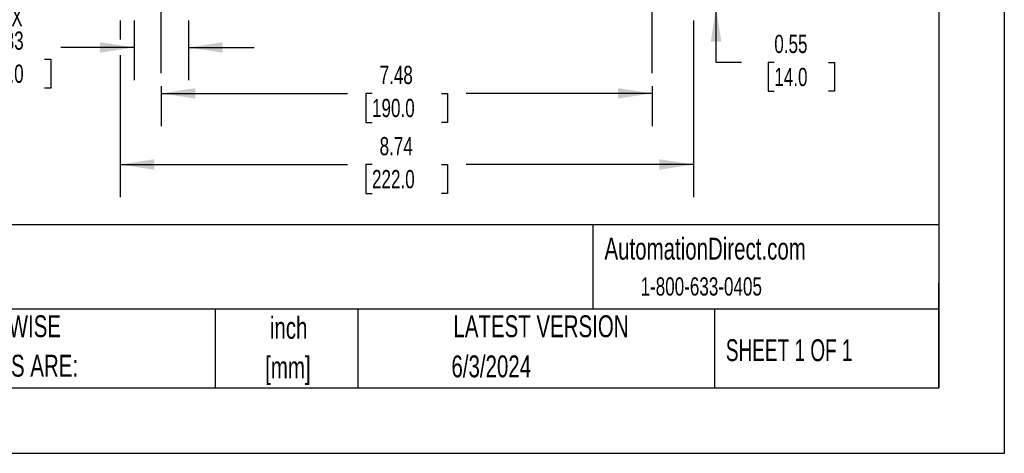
# Model space of a CAD drawing. Header units: inches. Extents: x 0 to 44, y 0 to 34.
# Tile 5 of 15: x 29 to 44, y 0 to 6.6. Entities that reach past the tile are written whole.
import ezdxf

# ---------------------------------------------------------------- set-up
doc = ezdxf.new("R2010")
doc.units = ezdxf.units.IN
doc.header["$LTSCALE"] = 4
doc.header["$MEASUREMENT"] = 0
doc.linetypes.add('CENTERX2', pattern=[0.8, 0.5, -0.1, 0.1, -0.1])
doc.layers.add('CENTER', color=40, linetype='CENTERX2')
doc.layers.add('DIMENSIONS', color=140, linetype='Continuous', lineweight=25)
doc.layers.add('TEXT', color=140, linetype='Continuous', lineweight=25)
doc.styles.add('SLDTEXTSTYLE0', font='TXT', dxfattribs={"width": 0.7})
doc.styles.add('SLDTEXTSTYLE1', font='TXT', dxfattribs={"width": 0.65})
doc.dimstyles.new('SLDDIMSTYLE0', dxfattribs={"dimtxt": 0.277778, "dimasz": 0.52, "dimexe": 0, "dimexo": 0.0625, "dimgap": 0.069444, "dimtad": 0, "dimtih": 1, "dimtoh": 1, "dimrnd": 1e-09, "dimdsep": 46, "dimtxsty": 'SLDTEXTSTYLE0', "dimsah": 1, "dimcen": 0.09, "dimadec": 0, "dimazin": 2, "dimtfac": 1, "dimtmove": 0, "dimatfit": 0, "dimfxl": 0, "dimfrac": 2, "dimtolj": 1, "dimtzin": 12, "dimarcsym": 0})
doc.dimstyles.new('SLDDIMSTYLE1', dxfattribs={"dimtxt": 0.277778, "dimasz": 0.52, "dimexe": 0, "dimexo": 0.0625, "dimgap": 0.069444, "dimtad": 0, "dimtih": 1, "dimtoh": 1, "dimrnd": 1e-09, "dimzin": 12, "dimdsep": 46, "dimtxsty": 'SLDTEXTSTYLE0', "dimsah": 1, "dimcen": 0.09, "dimadec": 0, "dimazin": 3, "dimtfac": 1, "dimtofl": 0, "dimtmove": 0, "dimatfit": 3, "dimfxl": 0, "dimfrac": 2, "dimtolj": 1, "dimtzin": 12, "dimarcsym": 0})

# ---------------------------------------------------------------- blocks, each defined once
blk = doc.blocks.new('SW_NOTE_0_2')
at = {"layer": 'TEXT', "color": 0, "linetype": 'CENTERX2', "lineweight": 18, "char_height": 0.3333, "attachment_point": 2, "style": 'SLDTEXTSTYLE0'}
for s, insert in [('inch', (0.5, 0.43)), ('[mm]', (0.489, -0.172))]:
    blk.add_mtext(s, dxfattribs=dict(at, insert=insert))
blk = doc.blocks.new('SW_NOTE_0_3')
at = {"layer": 'TEXT', "color": 0, "linetype": 'CENTERX2', "lineweight": 18, "char_height": 0.33333, "attachment_point": 1, "style": 'SLDTEXTSTYLE0'}
for s, insert in [('UNLESS OTHERWISE', (0, 0.43)), ('SPECIFIED UNITS ARE:', (0, -0.172))]:
    blk.add_mtext(s, dxfattribs=dict(at, insert=insert))
blk = doc.blocks.new('_D_14')
at = {"layer": 'DIMENSIONS'}
for p, q in [((30.736, 6.6), (30.736, 5.69)), ((31.563, 6.6), (31.563, 5.69)), ((30.736, 6.19), (29.619, 6.19)), ((31.563, 6.19), (32.563, 6.19)), ((28.544, 6.013), (28.451, 6.013)), ((28.451, 6.013), (28.451, 5.571)), ((29.37, 6.013), (29.463, 6.013)), ((29.463, 6.013), (29.463, 5.571)), ((28.451, 5.571), (28.544, 5.571)), ((29.463, 5.571), (29.37, 5.571))]:
    blk.add_line(p, q, dxfattribs=at)
for points in [[(30.736, 6.19), (30.216, 6.27), (30.216, 6.11)], [(31.563, 6.19), (32.083, 6.11), (32.083, 6.27)]]:
    blk.add_solid(points, dxfattribs=at)
at = {"layer": 'DIMENSIONS', "char_height": 0.2778, "attachment_point": 1, "style": 'SLDTEXTSTYLE0'}
for s, insert in [('2X', (28.717, 6.788)), ('0.83', (28.544, 6.433)), ('21.0', (28.544, 5.929))]:
    blk.add_mtext(s, dxfattribs=dict(at, insert=insert))
blk = doc.blocks.new('_D_15')
at = {"layer": 'DIMENSIONS'}
for p, q in [((31.149, 5.6), (31.149, 4.99)), ((38.63, 5.6), (38.63, 4.99)), ((31.149, 5.49), (33.985, 5.49)), ((34.361, 5.49), (34.268, 5.49)), ((34.268, 5.49), (34.268, 5.048)), ((35.418, 5.49), (35.511, 5.49)), ((35.511, 5.49), (35.511, 5.048)), ((38.63, 5.49), (35.794, 5.49)), ((34.268, 5.048), (34.361, 5.048)), ((35.511, 5.048), (35.418, 5.048))]:
    blk.add_line(p, q, dxfattribs=at)
for points in [[(31.149, 5.49), (31.669, 5.41), (31.669, 5.57)], [(38.63, 5.49), (38.11, 5.57), (38.11, 5.41)]]:
    blk.add_solid(points, dxfattribs=at)
at = {"layer": 'DIMENSIONS', "char_height": 0.2778, "attachment_point": 1, "style": 'SLDTEXTSTYLE0'}
for s, insert in [('7.48', (34.477, 5.91)), ('190.0', (34.361, 5.406))]:
    blk.add_mtext(s, dxfattribs=dict(at, insert=insert))
blk = doc.blocks.new('_D_18')
at = {"layer": 'DIMENSIONS'}
for p, q in [((39.606, 7.351), (39.606, 8.351)), ((39.46, 7.351), (40.106, 7.351)), ((39.46, 6.8), (40.106, 6.8)), ((39.606, 5.963), (39.606, 6.8)), ((39.993, 5.963), (39.606, 5.963)), ((40.494, 5.962), (40.401, 5.962)), ((40.401, 5.962), (40.401, 5.521)), ((41.32, 5.962), (41.413, 5.962)), ((41.413, 5.962), (41.413, 5.521)), ((40.401, 5.521), (40.494, 5.521)), ((41.413, 5.521), (41.32, 5.521))]:
    blk.add_line(p, q, dxfattribs=at)
for points in [[(39.606, 7.351), (39.686, 7.871), (39.526, 7.871)], [(39.606, 6.8), (39.526, 6.28), (39.686, 6.28)]]:
    blk.add_solid(points, dxfattribs=at)
at = {"layer": 'DIMENSIONS', "char_height": 0.2778, "attachment_point": 1, "style": 'SLDTEXTSTYLE0'}
for s, insert in [('0.55', (40.494, 6.383)), ('14.0', (40.494, 5.879))]:
    blk.add_mtext(s, dxfattribs=dict(at, insert=insert))
blk = doc.blocks.new('_D_22')
at = {"layer": 'DIMENSIONS'}
for p, q in [((30.52, 6.6), (30.52, 6.31)), ((39.26, 6.6), (39.26, 3.905)), ((30.52, 6.07), (30.52, 3.905)), ((30.52, 4.405), (33.985, 4.405)), ((34.361, 4.404), (34.268, 4.404)), ((34.268, 4.404), (34.268, 3.962)), ((35.418, 4.404), (35.511, 4.404)), ((35.511, 4.404), (35.511, 3.962)), ((39.26, 4.405), (35.794, 4.405)), ((34.268, 3.962), (34.361, 3.962)), ((35.511, 3.962), (35.418, 3.962))]:
    blk.add_line(p, q, dxfattribs=at)
for points in [[(30.52, 4.405), (31.04, 4.325), (31.04, 4.485)], [(39.26, 4.405), (38.74, 4.485), (38.74, 4.325)]]:
    blk.add_solid(points, dxfattribs=at)
at = {"layer": 'DIMENSIONS', "char_height": 0.2778, "attachment_point": 1, "style": 'SLDTEXTSTYLE0'}
for s, insert in [('8.74', (34.477, 4.824)), ('222.0', (34.361, 4.321))]:
    blk.add_mtext(s, dxfattribs=dict(at, insert=insert))

msp = doc.modelspace()

# ---------------------------------------------------------------- linework, layer by layer
at = {"color": 7, "linetype": 'Continuous'}
for p, q in [((44, 34), (44, 0)), ((44, 0), (0, 0))]:
    msp.add_line(p, q, dxfattribs=at)
at = {"layer": 'CENTER'}
for p, q in [((31.149, 5.8), (31.149, 8.233)), ((38.63, 5.8), (38.63, 8.233))]:
    msp.add_line(p, q, dxfattribs=at)
at = {"layer": 'TEXT'}
for p, q in [((43, 33), (43, 1)), ((43, 3.484), (1, 3.484)), ((37.728, 3.484), (37.728, 2.2)), ((43, 1), (43, 2.6)), ((43, 2.2), (1, 2.2)), ((31.972, 2.2), (31.972, 1)), ((34.144, 2.2), (34.144, 1)), ((39.582, 2.2), (39.582, 1)), ((1, 1), (43, 1))]:
    msp.add_line(p, q, dxfattribs=at)

# ---------------------------------------------------------------- block references
at = {"layer": 'TEXT', "linetype": 'CENTERX2', "lineweight": 18}
for name, p in [('SW_NOTE_0_3', (26.395, 1.675)), ('SW_NOTE_0_2', (32.59, 1.65))]:
    msp.add_blockref(name, p, dxfattribs=at)

# ---------------------------------------------------------------- texts
for s, insert, char_height, attachment_point, style in [('AutomationDirect.com', (37.905, 3.288), 0.33333, 1, 'SLDTEXTSTYLE0'), ('1-800-633-0405', (38.455, 2.684), 0.27778, 1, 'SLDTEXTSTYLE0'), ('LATEST VERSION', (36.937, 2.105), 0.33333, 2, 'SLDTEXTSTYLE0'), ('SHEET 1 OF 1', (39.755, 1.74), 0.33333, 1, 'SLDTEXTSTYLE1'), ('6/3/2024', (36.179, 1.493), 0.3333, 2, 'SLDTEXTSTYLE0')]:
    msp.add_mtext(s, dxfattribs=dict(at, insert=insert, char_height=char_height, attachment_point=attachment_point, style=style))

# ---------------------------------------------------------------- dimensions: what is measured, and where the dimension line sits
at = {"layer": 'DIMENSIONS'}
dim = msp.add_linear_dim(base=(39.606, 6.8), p1=(39.26, 7.351), p2=(39.26, 6.8), angle=90, dimstyle='SLDDIMSTYLE0', dxfattribs=at)
dim.commit()
dim.dimension.update_dxf_attribs({"geometry": '_D_18', "text_midpoint": (39.606, 5.963), "dimtype": 160})
dim = msp.add_linear_dim(base=(31.563, 6.19), p1=(30.736, 6.8), p2=(31.563, 6.8), text='2X\\P<>', dimstyle='SLDDIMSTYLE0', dxfattribs=at)
dim.commit()
dim.dimension.update_dxf_attribs({"geometry": '_D_14', "text_midpoint": (28.957, 6.19), "dimtype": 160})
for base, p1, p2, picture, middle in [((39.26, 4.405), (30.52, 6.8), (39.26, 6.8), '_D_22', (34.89, 4.405)), ((38.63, 5.49), (31.149, 5.8), (38.63, 5.8), '_D_15', (34.89, 5.49))]:
    dim = msp.add_linear_dim(base=base, p1=p1, p2=p2, dimstyle='SLDDIMSTYLE1', dxfattribs=at)
    dim.commit()
    dim.dimension.update_dxf_attribs({"geometry": picture, "text_midpoint": middle, "dimtype": 160})

doc.saveas('drawing.dxf')
